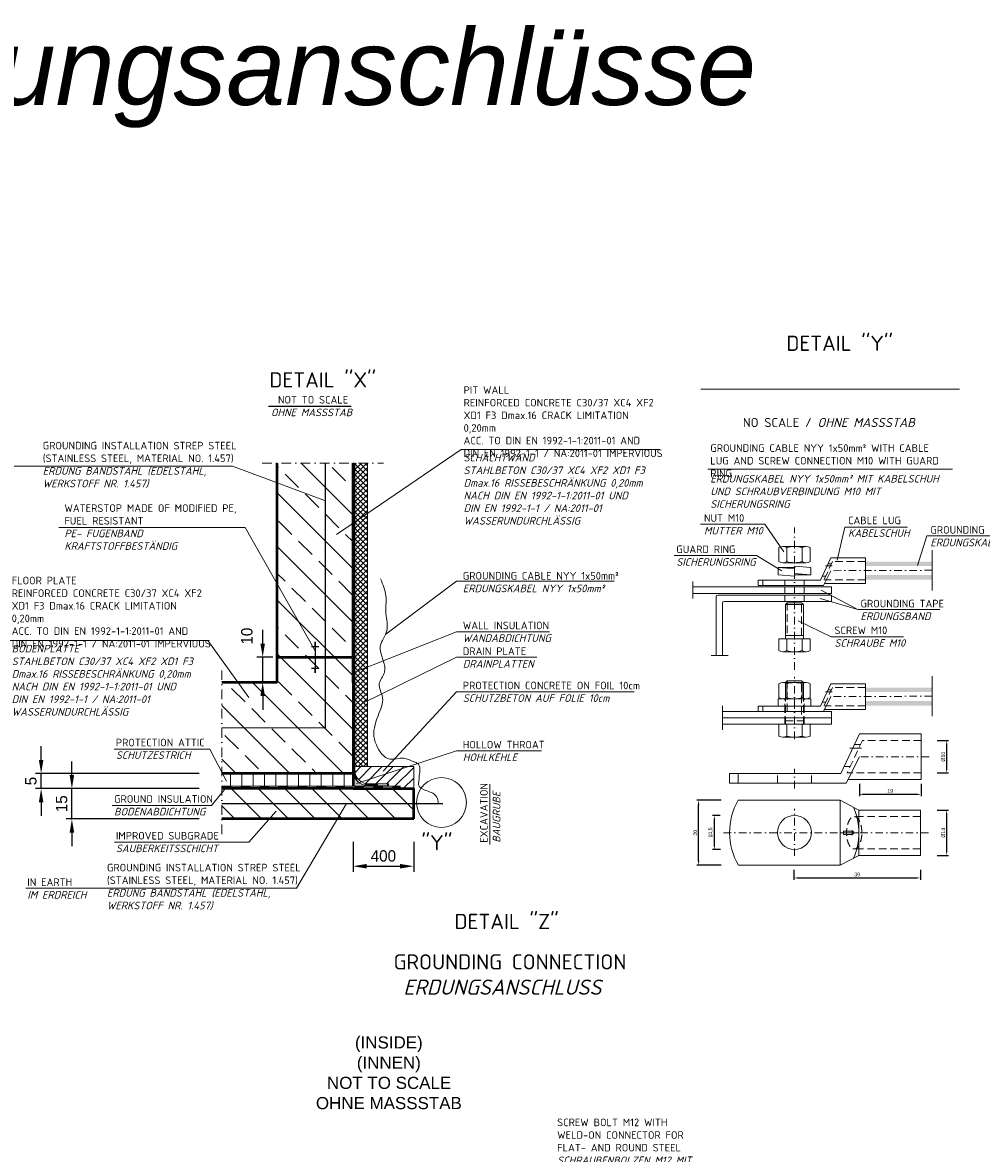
# Model space of a CAD drawing. Header units: millimetres. Extents: x -61498 to 2601997, y -16110 to 22287.
# Tile 22 of 27: x 15662 to 21986, y 14830 to 22287. Entities that reach past the tile are written whole.
import ezdxf

# ---------------------------------------------------------------- set-up
doc = ezdxf.new("R2010")
doc.units = ezdxf.units.MM
for name, pattern in [('HIDDEN', [0.375, 0.25, -0.125]), ('STRICHPUNKT', [25.4, 12.7, -6.35, 0, -6.35]), ('STRICHPUNKT2', [0.5, 0.25, -0.125, 0, -0.125]), ('VERDECKT2', [0.1875, 0.125, -0.0625]), ('WJF-UNSICHTBAR', [0.25, 0.125, -0.125])]:
    doc.linetypes.add(name, pattern=pattern)
for name, color, linetype, lineweight in [('Beschriftung', 7, 'Continuous', 9), ('HO1N2-D50', 4, 'Continuous', 18), ('P------T2', 7, 'Continuous', 18), ('P------T7', 7, 'Continuous', 18), ('P-BS----Bem', 7, 'Continuous', 18), ('P-BSWANF', 7, 'Continuous', 18), ('P-DABDICHTUNG', 7, 'Continuous', 18), ('P-DERDUNG', 7, 'Continuous', 18), ('verz. Bandstahl 30x3_5mm im Beton', 5, 'GRENZE1', 35)]:
    doc.layers.add(name, color=color, linetype=linetype, lineweight=lineweight)
doc.styles.add('LBB3.5M1000', font='isocp.shx', dxfattribs={"height": 3.5})
doc.linetypes.add('GRENZE1', pattern='A,6.35,-2.54,[133,ltypeshp.shx,S=2.54,R=0,X=-2.54,Y=0],-2.54,25.4', length=36.83)
doc.dimstyles.new('Kopie von ISO-25', dxfattribs={"dimscale": 20, "dimtxt": 2.5, "dimasz": 3, "dimexe": 1.25, "dimexo": 0.625, "dimgap": 1, "dimtad": 1, "dimtxsty": 'Standard', "dimcen": 2.5, "dimadec": 0, "dimazin": 0, "dimtfac": 1, "dimtmove": 0, "dimatfit": 1, "dimfxl": 0, "dimarcsym": 0})
pattern_1 = [(135, (15405.28, 8747.06), (-176.7767, -176.7767), []), (135, (15405.28, 8923.83), (-176.7767, -176.7767), [125, -62.5])]

# ---------------------------------------------------------------- blocks, each defined once
blk = doc.blocks.new('*D31')
at = {"layer": 'DEFPOINTS', "color": 0, "transparency": 16777216}
for p in [(17841.6, 17035.2), (18241.6, 17035.2), (18241.6, 16723.6)]:
    blk.add_point(p, dxfattribs=at)
at = {"layer": 'P-BS----Bem', "color": 0, "lineweight": -2, "transparency": 16777216}
for p, q in [((17841.6, 16885.2), (17841.6, 16686.1)), ((18241.6, 16885.2), (18241.6, 16686.1)), ((17931.6, 16723.6), (18151.6, 16723.6))]:
    blk.add_line(p, q, dxfattribs=at)
at = {"layer": 'P-BS----Bem', "color": 0, "transparency": 16777216}
for points in [[(17931.6, 16738.6), (17931.6, 16708.6), (17841.6, 16723.6)], [(18151.6, 16738.6), (18151.6, 16708.6), (18241.6, 16723.6)]]:
    blk.add_solid(points, dxfattribs=at)
at = {"layer": 'P-BS----Bem', "color": 0, "transparency": 16777216, "insert": (18041.6, 16791.1), "char_height": 75, "attachment_point": 5}
blk.add_mtext('400', dxfattribs=at)
blk = doc.blocks.new('*D32')
at = {"layer": 'DEFPOINTS', "color": 0, "ltscale": 200, "transparency": 16777216}
for p in [(21181.5, 17273.8), (21588.3, 17273.8), (21588.3, 17197.7)]:
    blk.add_point(p, dxfattribs=at)
at = {"layer": 'P-DERDUNG', "color": 0, "lineweight": -2, "ltscale": 200, "transparency": 16777216}
for p, q in [((21181.5, 17267.5), (21181.5, 17185.2)), ((21588.3, 17267.5), (21588.3, 17185.2)), ((21211.5, 17197.7), (21558.3, 17197.7))]:
    blk.add_line(p, q, dxfattribs=at)
at = {"layer": 'P-DERDUNG', "color": 0, "ltscale": 200, "transparency": 16777216}
for points in [[(21211.5, 17202.7), (21211.5, 17192.7), (21181.5, 17197.7)], [(21558.3, 17202.7), (21558.3, 17192.7), (21588.3, 17197.7)]]:
    blk.add_solid(points, dxfattribs=at)
at = {"layer": 'P-DERDUNG', "color": 0, "ltscale": 200, "transparency": 16777216, "insert": (21384.9, 17220.2), "char_height": 25, "attachment_point": 5}
blk.add_mtext('19', dxfattribs=at)
blk = doc.blocks.new('*D33')
at = {"layer": 'DEFPOINTS', "color": 0, "ltscale": 200, "transparency": 16777216}
for p in [(20749.5, 16706.9), (21584.4, 16706.9), (21584.4, 16646.2)]:
    blk.add_point(p, dxfattribs=at)
at = {"layer": 'P-DERDUNG', "color": 0, "lineweight": -2, "ltscale": 200, "transparency": 16777216}
for p, q in [((20749.5, 16700.6), (20749.5, 16633.7)), ((20779.5, 16646.2), (21554.4, 16646.2)), ((21584.4, 16700.6), (21584.4, 16633.7))]:
    blk.add_line(p, q, dxfattribs=at)
at = {"layer": 'P-DERDUNG', "color": 0, "ltscale": 200, "transparency": 16777216}
for points in [[(20779.5, 16651.2), (20779.5, 16641.2), (20749.5, 16646.2)], [(21554.4, 16651.2), (21554.4, 16641.2), (21584.4, 16646.2)]]:
    blk.add_solid(points, dxfattribs=at)
at = {"layer": 'P-DERDUNG', "color": 0, "ltscale": 200, "transparency": 16777216, "insert": (21166.9, 16668.7), "char_height": 25, "attachment_point": 5}
blk.add_mtext('39', dxfattribs=at)
blk = doc.blocks.new('*D34')
at = {"layer": 'DEFPOINTS', "color": 0, "ltscale": 200, "transparency": 16777216}
for p in [(20120.9, 17158.3), (20274.9, 17158.3), (20276.1, 16730.1)]:
    blk.add_point(p, dxfattribs=at)
at = {"layer": 'P-DERDUNG', "color": 0, "lineweight": -2, "ltscale": 200, "transparency": 16777216}
for p, q in [((20268.7, 17158.3), (20108.4, 17158.3)), ((20120.9, 16760.1), (20120.9, 17128.3)), ((20269.8, 16730.1), (20108.4, 16730.1))]:
    blk.add_line(p, q, dxfattribs=at)
at = {"layer": 'P-DERDUNG', "color": 0, "ltscale": 200, "transparency": 16777216}
for points in [[(20115.9, 17128.3), (20125.9, 17128.3), (20120.9, 17158.3)], [(20115.9, 16760.1), (20125.9, 16760.1), (20120.9, 16730.1)]]:
    blk.add_solid(points, dxfattribs=at)
at = {"layer": 'P-DERDUNG', "color": 0, "ltscale": 200, "transparency": 16777216, "insert": (20098.4, 16944.2), "char_height": 25, "attachment_point": 5, "rotation": 90}
blk.add_mtext('20', dxfattribs=at)
blk = doc.blocks.new('*D35')
at = {"layer": 'DEFPOINTS', "color": 0, "ltscale": 200, "transparency": 16777216}
for p in [(20224.8, 17058.6), (20269.4, 17058.6), (20272.1, 16833.8)]:
    blk.add_point(p, dxfattribs=at)
at = {"layer": 'P-DERDUNG', "color": 0, "lineweight": -2, "ltscale": 200, "transparency": 16777216}
for p, q in [((20263.1, 17058.6), (20212.3, 17058.6)), ((20224.8, 16863.8), (20224.8, 17028.6)), ((20265.8, 16833.8), (20212.3, 16833.8))]:
    blk.add_line(p, q, dxfattribs=at)
at = {"layer": 'P-DERDUNG', "color": 0, "ltscale": 200, "transparency": 16777216}
for points in [[(20219.8, 17028.6), (20229.8, 17028.6), (20224.8, 17058.6)], [(20219.8, 16863.8), (20229.8, 16863.8), (20224.8, 16833.8)]]:
    blk.add_solid(points, dxfattribs=at)
at = {"layer": 'P-DERDUNG', "color": 0, "ltscale": 200, "transparency": 16777216, "insert": (20200.3, 16946.2), "char_height": 25, "attachment_point": 5, "rotation": 90}
blk.add_mtext('10,5', dxfattribs=at)
blk = doc.blocks.new('*D27')
at = {"layer": 'DEFPOINTS', "color": 0, "ltscale": 200, "transparency": 16777216}
for p in [(21688.4, 17552.9), (21757.4, 17552.9), (21688.4, 17338.8)]:
    blk.add_point(p, dxfattribs=at)
at = {"layer": 'P-DERDUNG', "color": 0, "lineweight": -2, "ltscale": 200, "transparency": 16777216}
for p, q in [((21694.6, 17552.9), (21769.9, 17552.9)), ((21757.4, 17368.8), (21757.4, 17522.9)), ((21694.6, 17338.8), (21769.9, 17338.8))]:
    blk.add_line(p, q, dxfattribs=at)
at = {"layer": 'P-DERDUNG', "color": 0, "ltscale": 200, "transparency": 16777216}
for points in [[(21752.4, 17522.9), (21762.4, 17522.9), (21757.4, 17552.9)], [(21752.4, 17368.8), (21762.4, 17368.8), (21757.4, 17338.8)]]:
    blk.add_solid(points, dxfattribs=at)
at = {"layer": 'P-DERDUNG', "color": 0, "ltscale": 200, "transparency": 16777216, "insert": (21734.9, 17445.8), "char_height": 25, "attachment_point": 5, "rotation": 90}
blk.add_mtext('Ø10', dxfattribs=at)
blk = doc.blocks.new('*D28')
at = {"layer": 'DEFPOINTS', "color": 0, "ltscale": 200, "transparency": 16777216}
for p in [(21688.4, 17094), (21757.4, 17094), (21688.4, 16794.3)]:
    blk.add_point(p, dxfattribs=at)
at = {"layer": 'P-DERDUNG', "color": 0, "lineweight": -2, "ltscale": 200, "transparency": 16777216}
for p, q in [((21694.6, 17094), (21769.9, 17094)), ((21757.4, 16824.3), (21757.4, 17064)), ((21694.6, 16794.3), (21769.9, 16794.3))]:
    blk.add_line(p, q, dxfattribs=at)
at = {"layer": 'P-DERDUNG', "color": 0, "ltscale": 200, "transparency": 16777216}
for points in [[(21752.4, 17064), (21762.4, 17064), (21757.4, 17094)], [(21752.4, 16824.3), (21762.4, 16824.3), (21757.4, 16794.3)]]:
    blk.add_solid(points, dxfattribs=at)
at = {"layer": 'P-DERDUNG', "color": 0, "ltscale": 200, "transparency": 16777216, "insert": (21734.9, 16944.2), "char_height": 25, "attachment_point": 5, "rotation": 90}
blk.add_mtext('Ø14', dxfattribs=at)
blk = doc.blocks.new('*D29')
at = {"layer": 'DEFPOINTS', "color": 0, "transparency": 16777216}
for p in [(15783.7, 17335.2), (16975.7, 17335.2), (16975.7, 17235.2)]:
    blk.add_point(p, dxfattribs=at)
at = {"layer": 'P-BS----Bem', "color": 0, "lineweight": -2, "transparency": 16777216}
for p, q in [((15783.7, 17425.2), (15783.7, 17515.2)), ((16825.7, 17335.2), (15746.2, 17335.2)), ((15783.7, 17235.2), (15783.7, 17335.2)), ((16825.7, 17235.2), (15746.2, 17235.2)), ((15783.7, 17145.2), (15783.7, 17055.2))]:
    blk.add_line(p, q, dxfattribs=at)
at = {"layer": 'P-BS----Bem', "color": 0, "transparency": 16777216}
for points in [[(15768.7, 17425.2), (15798.7, 17425.2), (15783.7, 17335.2)], [(15768.7, 17145.2), (15798.7, 17145.2), (15783.7, 17235.2)]]:
    blk.add_solid(points, dxfattribs=at)
at = {"layer": 'P-BS----Bem', "color": 0, "transparency": 16777216, "insert": (15716.2, 17285.2), "char_height": 75, "attachment_point": 5, "rotation": 90}
blk.add_mtext('5', dxfattribs=at)
blk = doc.blocks.new('*D30')
at = {"layer": 'DEFPOINTS', "color": 0, "transparency": 16777216}
for p in [(15986.6, 17235.2), (16170.9, 17235.2), (16975.7, 17035.2)]:
    blk.add_point(p, dxfattribs=at)
at = {"layer": 'P-BS----Bem', "color": 0, "lineweight": -2, "transparency": 16777216}
for p, q in [((15986.6, 17325.2), (15986.6, 17415.2)), ((16020.9, 17235.2), (15949.1, 17235.2)), ((15986.6, 17035.2), (15986.6, 17235.2)), ((16825.7, 17035.2), (15949.1, 17035.2)), ((15986.6, 16945.2), (15986.6, 16855.2))]:
    blk.add_line(p, q, dxfattribs=at)
at = {"layer": 'P-BS----Bem', "color": 0, "transparency": 16777216}
for points in [[(15971.6, 17325.2), (16001.6, 17325.2), (15986.6, 17235.2)], [(15971.6, 16945.2), (16001.6, 16945.2), (15986.6, 17035.2)]]:
    blk.add_solid(points, dxfattribs=at)
at = {"layer": 'P-BS----Bem', "color": 0, "transparency": 16777216, "insert": (15919.1, 17135.2), "char_height": 75, "attachment_point": 5, "rotation": 90}
blk.add_mtext('15', dxfattribs=at)
blk = doc.blocks.new('*D36')
at = {"layer": 'DEFPOINTS', "color": 0, "transparency": 16777216}
for p in [(17245.3, 18102.1), (17341.6, 18102.1), (17341.6, 17935.2)]:
    blk.add_point(p, dxfattribs=at)
at = {"layer": 'P-BS----Bem', "color": 0, "lineweight": -2, "transparency": 16777216}
for p, q in [((17245.3, 18192.1), (17245.3, 18282.1)), ((17311.6, 18102.1), (17207.8, 18102.1)), ((17245.3, 17935.2), (17245.3, 18102.1)), ((17311.6, 17935.2), (17207.8, 17935.2)), ((17245.3, 17845.2), (17245.3, 17755.2))]:
    blk.add_line(p, q, dxfattribs=at)
at = {"layer": 'P-BS----Bem', "color": 0, "transparency": 16777216}
for points in [[(17230.3, 18192.1), (17260.3, 18192.1), (17245.3, 18102.1)], [(17230.3, 17845.2), (17260.3, 17845.2), (17245.3, 17935.2)]]:
    blk.add_solid(points, dxfattribs=at)
at = {"layer": 'P-BS----Bem', "color": 0, "transparency": 16777216, "insert": (17141.2, 18240.9), "char_height": 75, "attachment_point": 5, "rotation": 90}
blk.add_mtext('10', dxfattribs=at)

msp = doc.modelspace()

# ---------------------------------------------------------------- hatches: boundary and pattern name
at = {"lineweight": 0}
h = msp.add_hatch(dxfattribs=at)
h.set_pattern_fill('AR-CONC', color=256)
h.set_pattern_definition([(50, (18011.5486, 17302.853), (7.1726, -0.62752), [0.75, -8.25]), (355, (18011.549, 17302.853), (-1.3875, 7.52192), [0.6, -6.6]), (100.4514, (18012.1464, 17302.8005), (5.7851, 6.8944), [0.6374, -7.01142]), (46.184, (18011.549, 17304.853), (10.6724, -1.6552), [1.125, -12.375]), (96.6356, (18012.438, 17304.715), (9.3466, 9.7412), [0.9561, -10.51714]), (351.184, (18011.549, 17304.853), (9.3466, 9.7412), [0.9, -9.9]), (21, (18012.5486, 17304.353), (5.96907, -4.02619), [0.75, -8.25]), (326, (18012.549, 17304.353), (2.43315, 7.2515), [0.6, -6.6]), (71.4514, (18013.046, 17304.017), (8.40222, 3.2253), [0.6374, -7.01142]), (37.5, (18011.5486, 17302.8528), (0.1216, 3.32894), [0, -6.52, 0, -6.7, 0, -6.625]), (7.5, (18011.5486, 17302.853), (2.630695, 3.94412), [0, -3.82, 0, -6.37, 0, -2.525]), (327.5, (18009.3186, 17302.8528), (5.338224, -0.22555), [0, -2.5, 0, -7.8, 0, -10.35]), (317.5, (18008.3186, 17302.853), (5.83186, 1.00105), [0, -3.25, 0, -5.18, 0, -7.35])])
edge = h.paths.add_edge_path()
edge.add_line((17995.267, 17251.153), (17941.617, 17254.553))
edge.add_arc((17941.617, 17354.553), 100, 180, 270, ccw=False)
edge.add_line((17841.617, 17354.553), (17841.617, 17251.153))
edge.add_line((17841.617, 17251.153), (17995.267, 17251.153))
at = {"layer": 'P-BSWANF', "lineweight": 5}
h = msp.add_hatch(dxfattribs=at)
h.set_pattern_fill('ANSI33', scale=1000, angle=90, style=0)
h.set_pattern_definition(pattern_1)
h.paths.add_polyline_path([(17841.617, 19381.68), (17341.617, 19381.68), (17341.617, 17935.153), (17841.617, 17935.153)])
h = msp.add_hatch(dxfattribs=at)
h.set_pattern_fill('ANSI33', scale=1000, angle=90, style=0)
h.set_pattern_definition(pattern_1)
h.paths.add_polyline_path([(16975.719, 17935.153), (16975.719, 17335.153), (17841.617, 17335.153), (17841.617, 17935.153)])
at = {"layer": 'P-DABDICHTUNG', "lineweight": 5}
h = msp.add_hatch(dxfattribs=at)
h.set_pattern_fill('ANSI37', scale=200, style=0)
h.set_pattern_definition([(45, (9741.715, 16530.242), (-17.67767, 17.67767), []), (135, (9741.715, 16530.242), (-17.67767, -17.67767), [])])
h.paths.add_polyline_path([(17937.765, 19381.68), (17853.765, 19381.68), (17853.765, 18005.352), (17937.765, 18038.626)])
h.paths.add_polyline_path([(17937.765, 18038.626), (17853.765, 18005.352), (17853.765, 17380.502), (17937.765, 17380.502)])
h = msp.add_hatch(dxfattribs=at)
h.set_pattern_fill('ANSI31', scale=400, style=0)
h.set_pattern_definition([(45, (2632.14, 15554.587), (-35.35534, 35.35534), [])])
edge = h.paths.add_edge_path()
edge.add_arc((17941.617, 17354.553), 87.852, 180, 270.1642692)
edge.add_line((17941.869, 17266.701), (18075.756, 17266.701))
edge.add_line((18075.756, 17266.701), (18075.756, 17251.153))
edge.add_line((18075.756, 17251.153), (18153.106, 17251.153))
edge.add_line((18153.106, 17251.153), (18153.106, 17235.153))
edge.add_line((18153.106, 17235.153), (18241.617, 17235.153))
edge.add_line((18241.617, 17235.153), (18241.617, 17380.502))
edge.add_line((18241.617, 17380.502), (17853.765, 17380.502))
edge.add_line((17853.765, 17380.502), (17853.765, 17354.553))
h = msp.add_hatch(dxfattribs=at)
h.set_pattern_fill('ANSI31', scale=600, angle=45, style=0)
h.set_pattern_definition([(90, (2632.14, 15554.59), (-75, 1e-14), [])])
h.paths.add_polyline_path([(16975.719, 17335.153), (16975.719, 17251.153), (17841.617, 17251.153), (17841.617, 17335.153)])
h = msp.add_hatch(dxfattribs=at)
h.set_pattern_fill('ANSI31', scale=1000, angle=90, style=0)
h.set_pattern_definition([(135, (2632.14, 15554.59), (-88.3883, -88.3883), [])])
h.paths.add_polyline_path([(16975.719, 17145.153), (16975.719, 17125.153), (17741.617, 17125.153), (17741.617, 17145.153)], flags=16)
h.paths.add_polyline_path([(17741.617, 17145.153), (17741.617, 17125.153), (16975.719, 17125.153), (16975.719, 17035.153), (18241.617, 17035.153), (18241.617, 17235.153), (17841.617, 17235.153), (16975.719, 17235.153), (16975.719, 17145.153)])
at = {"layer": 'P-DABDICHTUNG'}
h = msp.add_hatch(dxfattribs=at)
h.set_pattern_fill('PLAST', scale=6, angle=90, style=0)
h.set_pattern_definition([(90, (3189.2954, 15951.5855), (-1.5, 9e-17), []), (90, (3189.1079, 15951.5855), (-1.5, 9e-17), []), (90, (3188.9204, 15951.5855), (-1.5, 9e-17), [])])
h.paths.add_polyline_path([(18075.756, 17251.153), (18075.756, 17254.553), (18016.249, 17254.553), (18016.249, 17251.153)])
at = {"layer": 'P-DERDUNG', "ltscale": 200}
h = msp.add_hatch(color=254, dxfattribs=at)
h.paths.add_polyline_path([(21221.307, 18732.494), (21221.307, 18703.903), (21661.463, 18703.903), (21661.463, 18732.494)])
h.paths.add_polyline_path([(21661.463, 18612.494), (21661.463, 18643.903), (21221.307, 18643.903), (21221.307, 18612.494)])
h = msp.add_hatch(color=254, dxfattribs=at)
h.paths.add_polyline_path([(21221.307, 17901.965), (21221.307, 17873.373), (21661.463, 17873.373), (21661.463, 17901.965)])
h.paths.add_polyline_path([(21661.463, 17781.965), (21661.463, 17813.373), (21221.307, 17813.373), (21221.307, 17781.965)])

# ---------------------------------------------------------------- linework, layer by layer
for p, q in [((17586.617, 18201.802), (17596.617, 18201.802)), ((17586.617, 18198.282), (17596.617, 18198.282)), ((17591.617, 18202.149), (17591.617, 18102.149)), ((17566.617, 18173.643), (17616.617, 18173.643)), ((17586.617, 18194.762), (17596.617, 18194.762)), ((17586.617, 18191.242), (17596.617, 18191.242)), ((17586.617, 18187.723), (17596.617, 18187.723)), ((17586.617, 18184.203), (17596.617, 18184.203)), ((17586.617, 18180.683), (17596.617, 18180.683)), ((17586.617, 18177.163), (17596.617, 18177.163)), ((17591.617, 18102.149), (17591.617, 18002.149)), ((17566.617, 18030.655), (17616.617, 18030.655)), ((17586.617, 18027.135), (17596.617, 18027.135)), ((17586.617, 18023.615), (17596.617, 18023.615)), ((17586.617, 18020.095), (17596.617, 18020.095)), ((17586.617, 18016.575), (17596.617, 18016.575)), ((17586.617, 18013.055), (17596.617, 18013.055)), ((17586.617, 18009.535), (17596.617, 18009.535)), ((17586.617, 18006.016), (17596.617, 18006.016)), ((17586.617, 18002.496), (17596.617, 18002.496))]:
    msp.add_line(p, q)
at = {"layer": 'HO1N2-D50'}
msp.add_spline([(18404.128, 17135.153), (18403.135, 17149.663), (18387.511, 17187.946), (18321.596, 17223.619), (18274.269, 17259.292), (18276.011, 17288.005), (18276.97, 17307.146), (18272.527, 17396.119), (18250.749, 17409.505), (18242.91, 17412.479), (18175.029, 17436.276), (18084.372, 17429.583), (17995.521, 17523.166), (17982.455, 17560.579), (18006.28, 17715.539), (18035.748, 17837.205), (18014.228, 17926.115), (18048.444, 18000.986), (18021.401, 18174.126), (18064.442, 18277.075), (18057.814, 18389.382), (18057.993, 18506.369), (18022.886, 18618.676)], degree=3, dxfattribs=at)
at = {"layer": 'P------T7', "color": 7, "linetype": 'Continuous', "lineweight": 25}
msp.add_line((17282.793, 19758.374), (17830.055, 19758.374), dxfattribs=at)
at = {"layer": 'P-DABDICHTUNG', "color": 7}
for p, q in [((18553.708, 19472.346), (17732.764, 18910.909)), ((18553.708, 19472.346), (19864.376, 19472.346)), ((15299.574, 19361.173), (17045.107, 19361.173)), ((17045.107, 19361.173), (17660.632, 19132.425)), ((17853.765, 17354.553), (17853.765, 19381.68)), ((17937.765, 19381.68), (17937.765, 17380.502)), ((15901.582, 18957.948), (17129.26, 18957.948)), ((17591.617, 18143.275), (17129.26, 18957.948)), ((18524.92, 18604.093), (18057.993, 18253.842)), ((18524.92, 18604.093), (19564.636, 18604.093)), ((15572.776, 18212.459), (16883.444, 18212.459)), ((16883.444, 18212.459), (17153.612, 17837.035)), ((18524.92, 18269.681), (17857.617, 18005.352)), ((18524.92, 18269.681), (19137.802, 18269.681)), ((18524.92, 18101.769), (17906.632, 17799.651)), ((18524.92, 18101.769), (19054.042, 18101.769)), ((18524.92, 17873.902), (18039.096, 17349.457)), ((18524.92, 17873.902), (19696.872, 17873.902)), ((16266.141, 17496.643), (16897.602, 17496.643)), ((16897.602, 17496.643), (17007.041, 17284.01)), ((17846.559, 17465.315), (17841.617, 17484.03)), ((18524.92, 17485.534), (17864.538, 17269.892)), ((18524.92, 17485.534), (19085.526, 17485.534)), ((17853.765, 17380.502), (18241.617, 17380.502)), ((18241.617, 17266.701), (18241.617, 17380.502)), ((16908.421, 17124.96), (17007.041, 17245.153)), ((17941.617, 17254.553), (17995.267, 17251.153)), ((17941.869, 17266.701), (18075.756, 17266.701)), ((17991.617, 17254.553), (18075.756, 17254.553)), ((18016.249, 17254.553), (18016.249, 17251.153)), ((18075.756, 17251.153), (18075.756, 17266.701)), ((18153.106, 17251.153), (18153.106, 17235.153)), ((18241.617, 17266.576), (18241.617, 17235.153)), ((18744.361, 16866.667), (18744.361, 17264.458)), ((16251.608, 17124.96), (16908.421, 17124.96)), ((17154.581, 16881.225), (17333.761, 17086.505)), ((17468.552, 16578.104), (17797.634, 17136.307)), ((16268.749, 16881.225), (17154.581, 16881.225)), ((15682.341, 16578.104), (17468.552, 16578.104))]:
    msp.add_line(p, q, dxfattribs=at)
at = {"layer": 'P-DABDICHTUNG', "color": 7, "linetype": 'STRICHPUNKT', "ltscale": 5}
for p, q in [((17241.617, 19381.68), (18041.617, 19381.68)), ((16975.719, 16935.153), (16975.719, 18035.153))]:
    msp.add_line(p, q, dxfattribs=at)
at = {"layer": 'P-DABDICHTUNG', "color": 7, "lineweight": 50}
for p, q in [((17341.617, 17935.153), (17341.617, 19381.68)), ((17841.617, 17935.153), (17841.617, 19381.68)), ((17341.617, 18102.149), (17841.617, 18102.149)), ((17341.617, 17935.153), (16975.719, 17935.153)), ((17841.617, 17935.153), (17841.617, 17251.153)), ((17841.617, 17335.153), (16975.719, 17335.153)), ((17841.617, 17235.153), (16975.719, 17235.153)), ((17841.617, 17235.153), (18241.617, 17235.153)), ((18241.617, 17035.153), (18241.617, 17235.153)), ((18241.617, 17035.153), (16975.719, 17035.153))]:
    msp.add_line(p, q, dxfattribs=at)
at = {"layer": 'P-DABDICHTUNG', "color": 7, "linetype": 'WJF-UNSICHTBAR', "lineweight": 53, "ltscale": 500}
for p, q in [((17847.691, 17354.553), (17847.691, 19381.68)), ((16975.719, 17245.153), (18153.106, 17245.153)), ((17941.616, 17260.627), (18075.756, 17260.626))]:
    msp.add_line(p, q, dxfattribs=at)
at = {"layer": 'P-DABDICHTUNG', "color": 7, "ltscale": 200}
msp.add_line((21626.936, 18903.455), (22644.938, 18903.455), dxfattribs=at)
at = {"layer": 'P-DABDICHTUNG', "color": 7, "lineweight": 18}
msp.add_line((16975.719, 17251.153), (18153.106, 17251.153), dxfattribs=at)
at = {"layer": 'P-DABDICHTUNG', "color": 7}
msp.add_lwpolyline([(17841.617, 17404.553), (17841.617, 17354.553, 0.41421356), (17941.617, 17254.553), (17991.617, 17254.553)], format="xyb", dxfattribs=at)
at = {"layer": 'P-DABDICHTUNG', "color": 7, "ltscale": 100}
msp.add_circle((18425.049, 17143.704), 164.777, dxfattribs=at)
at = {"layer": 'P-DABDICHTUNG', "color": 7, "linetype": 'WJF-UNSICHTBAR', "lineweight": 53, "ltscale": 500}
msp.add_arc((17941.617, 17354.553), 93.926, 180, 269.9999382, dxfattribs=at)
at = {"layer": 'P-DABDICHTUNG', "color": 7}
msp.add_arc((17941.617, 17354.553), 87.852, 180, 270.1642692, dxfattribs=at)
at = {"layer": 'P-DERDUNG', "color": 7}
for p, q in [((20134.691, 19869.388), (21842.512, 19869.388)), ((20181.297, 19342.758), (21795.988, 19342.758))]:
    msp.add_line(p, q, dxfattribs=at)
at = {"layer": 'P-DERDUNG', "color": 7, "ltscale": 200}
for p, q in [((20557.198, 18979.933), (20134.079, 18979.933)), ((20557.198, 18979.933), (20682.577, 18796.96)), ((21085.648, 18960.557), (21034.257, 18742.888)), ((21498.664, 18960.557), (21085.648, 18960.557)), ((21626.936, 18903.455), (21565.818, 18707.713)), ((20676.237, 18831.627), (20830.376, 18831.627)), ((20701.927, 18732.426), (20701.927, 18824.508)), ((20804.686, 18732.426), (20804.686, 18824.505)), ((21661.463, 18542.964), (21661.463, 18807.66)), ((20502.928, 18772.838), (19959.087, 18772.838)), ((20502.928, 18772.838), (20669.267, 18671.271)), ((20830.376, 18725.308), (20676.237, 18725.308)), ((20993.307, 18756.494), (20924.775, 18610.621)), ((21221.307, 18756.494), (20993.307, 18756.494)), ((21221.307, 18588.494), (21221.307, 18756.494)), ((21221.307, 18703.903), (21221.307, 18732.494)), ((20644.707, 18693.44), (20753.307, 18683.939)), ((20644.707, 18693.44), (20753.307, 18693.44)), ((20644.707, 18645.44), (20644.707, 18693.44)), ((20644.707, 18645.44), (20753.307, 18635.939)), ((20753.307, 18635.939), (20753.307, 18702.941)), ((20861.907, 18693.44), (20753.307, 18702.941)), ((20861.907, 18645.44), (20753.307, 18654.941)), ((20753.307, 18645.44), (20861.907, 18645.44)), ((20861.907, 18645.44), (20861.907, 18693.44)), ((20993.307, 18672.494), (20944.787, 18574.621)), ((20083.173, 18489.024), (20083.173, 18601.646)), ((20924.775, 18610.621), (20513.307, 18610.621)), ((20513.307, 18574.621), (20513.307, 18610.621)), ((20944.787, 18574.621), (20513.307, 18574.621)), ((20544.812, 18574.621), (20544.812, 18610.621)), ((21221.307, 18588.494), (20951.665, 18588.494)), ((21221.307, 18643.903), (21221.307, 18612.494)), ((20998.41, 18565.152), (20083.173, 18565.152)), ((20998.41, 18523.152), (20083.173, 18523.152)), ((20236.871, 18501.752), (20236.871, 18112.503)), ((20998.41, 18511.752), (20246.871, 18511.752)), ((21171.459, 18416.952), (20928.53, 18544.251)), ((20998.41, 18523.152), (20998.41, 18565.152)), ((20998.41, 18469.752), (20998.41, 18511.752)), ((20278.871, 18459.752), (20278.871, 18112.503)), ((20998.41, 18469.752), (20288.871, 18469.752)), ((20694.091, 18448.824), (20705.934, 18460.667)), ((20694.091, 18223.806), (20694.091, 18448.824)), ((20812.522, 18448.824), (20694.091, 18448.824)), ((20705.934, 18460.667), (20800.679, 18460.667)), ((20812.522, 18448.824), (20800.679, 18460.667)), ((20812.522, 18448.824), (20812.522, 18223.806)), ((21171.459, 18416.952), (20922.632, 18489.75)), ((21713.276, 18416.952), (21171.459, 18416.952)), ((20996.197, 18237.318), (20777.014, 18342.11)), ((20694.091, 18246.126), (20812.522, 18246.126)), ((20702.026, 18145.879), (20702.026, 18223.806)), ((20804.587, 18145.879), (20804.587, 18223.806)), ((21472.164, 18237.318), (20996.197, 18237.318)), ((20830.227, 18137.588), (20676.386, 18137.588)), ((20317.035, 18112.503), (20204.413, 18112.503)), ((21661.463, 17712.434), (21661.463, 17977.13)), ((20676.237, 17934.41), (20830.376, 17934.41)), ((20694.091, 17934.41), (20694.091, 17828.091)), ((20701.927, 17835.208), (20701.927, 17927.291)), ((20705.934, 17946.252), (20800.679, 17946.252)), ((20812.522, 17934.409), (20800.679, 17946.252)), ((20804.686, 17835.208), (20804.686, 17927.288)), ((20812.522, 17934.41), (20812.522, 17828.091)), ((20993.307, 17925.965), (20924.775, 17780.091)), ((21221.307, 17925.965), (20993.307, 17925.965)), ((21221.307, 17757.965), (21221.307, 17925.965)), ((20830.376, 17828.091), (20676.237, 17828.091)), ((20753.307, 17780.091), (20753.307, 17828.091)), ((20993.307, 17841.965), (20944.787, 17744.091)), ((20278.871, 17622.9), (20278.871, 17780.586)), ((20513.307, 17744.091), (20513.307, 17780.091)), ((20924.775, 17780.091), (20513.307, 17780.091)), ((20544.812, 17744.091), (20544.812, 17780.091)), ((21221.307, 17757.965), (20951.665, 17757.965)), ((20998.41, 17744.091), (20278.871, 17744.091)), ((20998.41, 17702.091), (20278.871, 17702.091)), ((20998.41, 17702.091), (20278.871, 17702.091)), ((20944.787, 17744.091), (20513.307, 17744.091)), ((20998.41, 17702.091), (20998.41, 17744.091)), ((20998.41, 17660.091), (20998.41, 17702.091)), ((20998.41, 17660.091), (20278.871, 17660.091)), ((20702.026, 17582.164), (20702.026, 17660.091)), ((20804.587, 17582.164), (20804.587, 17660.091)), ((20830.227, 17573.874), (20676.386, 17573.874)), ((21181.491, 17595.708), (21059.224, 17335.455)), ((21588.266, 17595.708), (21181.491, 17595.708)), ((21588.266, 17295.979), (21588.266, 17595.708)), ((21181.491, 17445.844), (21094.928, 17271.228)), ((21059.224, 17335.455), (20325.122, 17335.455)), ((20325.122, 17271.228), (20325.122, 17335.455)), ((20381.331, 17271.228), (20381.331, 17335.455)), ((21094.928, 17271.228), (20325.122, 17271.228)), ((21588.266, 17295.979), (21107.198, 17295.979)), ((21055.386, 17158.27), (20381.331, 17158.27)), ((21055.386, 16730.085), (21055.386, 17158.27)), ((21177.653, 17094.042), (21055.386, 17158.27)), ((21584.428, 17094.042), (21177.653, 17094.042)), ((21177.653, 16794.313), (21177.653, 17094.042)), ((21584.428, 16794.313), (21584.428, 17094.042)), ((21177.653, 16944.177), (21055.386, 16944.177)), ((21076.744, 16955.277), (21076.744, 16933.078)), ((21134.11, 16955.277), (21076.744, 16955.277)), ((21076.744, 16933.078), (21134.11, 16933.078)), ((21177.653, 16794.313), (21055.386, 16730.085)), ((21584.428, 16794.313), (21177.653, 16794.313)), ((21055.386, 16730.085), (20383.659, 16730.085))]:
    msp.add_line(p, q, dxfattribs=at)
at = {"layer": 'P-DERDUNG', "color": 7, "linetype": 'STRICHPUNKT2', "ltscale": 200}
for p, q in [((20753.307, 18018.485), (20753.307, 18957.78)), ((21661.463, 18675.312), (20976.344, 18672.494)), ((20753.307, 17561.552), (20753.307, 17972.487)), ((21661.463, 17844.782), (20976.344, 17841.965)), ((21641.028, 17445.844), (21151.228, 17445.844)), ((20753.307, 17236.735), (20753.307, 17366.935)), ((20753.307, 16791.437), (20753.307, 17100.95)), ((21637.19, 16944.177), (20250.598, 16944.177))]:
    msp.add_line(p, q, dxfattribs=at)
at = {"layer": 'P-DERDUNG', "color": 7, "linetype": 'HIDDEN', "ltscale": 200}
for p, q in [((21004.607, 18732.494), (20948.08, 18612.494)), ((21221.307, 18732.494), (21004.607, 18732.494)), ((20975.121, 18717.787), (20997.679, 18717.787)), ((20690.307, 18574.621), (20690.307, 18610.621)), ((20816.307, 18574.621), (20816.307, 18610.621)), ((20936.746, 18636.102), (20959.201, 18636.102)), ((21221.307, 18612.494), (20948.08, 18612.494)), ((20690.307, 18565.152), (20690.307, 18523.152)), ((20690.307, 18511.752), (20690.307, 18469.752)), ((20816.307, 18565.152), (20816.307, 18523.152)), ((20816.307, 18511.752), (20816.307, 18469.752)), ((20705.934, 18460.667), (20705.934, 18246.126)), ((20800.679, 18246.126), (20800.679, 18460.667)), ((20694.091, 17934.409), (20705.934, 17946.252)), ((20812.522, 17934.409), (20694.091, 17934.409)), ((20705.934, 17946.252), (20705.934, 17724.412)), ((20800.679, 17724.412), (20800.679, 17946.252)), ((21004.607, 17901.965), (20948.08, 17781.965)), ((21221.307, 17901.965), (21004.607, 17901.965)), ((20690.307, 17744.091), (20690.307, 17828.091)), ((20694.091, 17660.091), (20694.091, 17828.091)), ((20812.522, 17660.091), (20812.522, 17828.091)), ((20816.307, 17744.091), (20816.307, 17828.091)), ((20975.121, 17887.257), (20997.679, 17887.257)), ((20936.746, 17805.573), (20959.201, 17805.573)), ((21221.307, 17781.965), (20948.08, 17781.965)), ((20690.307, 17660.091), (20690.307, 17744.091)), ((20694.091, 17682.412), (20812.522, 17682.412)), ((20816.307, 17660.091), (20816.307, 17744.091)), ((21201.653, 17552.89), (21100.803, 17338.797)), ((21149.047, 17526.649), (21189.292, 17526.649)), ((21588.266, 17552.89), (21201.653, 17552.89)), ((21080.581, 17380.917), (21120.643, 17380.917)), ((20640.908, 17271.228), (20640.908, 17335.455)), ((20865.705, 17271.228), (20865.705, 17335.455)), ((21588.266, 17338.797), (21100.803, 17338.797)), ((21584.428, 17051.224), (21147.39, 17051.224)), ((21584.428, 16837.131), (21143.034, 16837.531))]:
    msp.add_line(p, q, dxfattribs=at)
at = {"layer": 'P-DERDUNG', "color": 7, "linetype": 'STRICHPUNKT', "ltscale": 200}
for p, q in [((20958.351, 18704.544), (21001.37, 18704.544)), ((20958.351, 17874.014), (21001.37, 17874.014)), ((21119.126, 17503.023), (21195.877, 17503.023)), ((21134.11, 16961.702), (21134.11, 16927.492))]:
    msp.add_line(p, q, dxfattribs=at)
at = {"layer": 'P-DERDUNG', "color": 7, "ltscale": 200}
for points in [[(20650.548, 18732.426), (20650.548, 18824.508)], [(20856.066, 18824.508), (20856.066, 18732.426)], [(20650.746, 18145.879), (20650.746, 18223.806), (20855.867, 18223.806), (20855.867, 18145.879)], [(20650.548, 17835.208), (20650.548, 17927.291)], [(20856.066, 17927.291), (20856.066, 17835.208)], [(20650.746, 17582.164), (20650.746, 17660.091), (20855.867, 17660.091), (20855.867, 17582.164)]]:
    msp.add_lwpolyline(points, dxfattribs=at)
msp.add_lwpolyline([(20644.707, 17828.091), (20861.907, 17828.091), (20861.907, 17780.091), (20644.707, 17780.091)], close=True, dxfattribs=at)
msp.add_circle((20753.307, 16946.193), 112.398, dxfattribs=at)
for centre, radius, start, end in [((20676.237, 18781.717), 49.908, 59.0201, 120.97992), ((20753.307, 18642.672), 188.955, 74.2218, 105.77825), ((20830.376, 18781.717), 49.908, 59.0201, 120.97991), ((20676.237, 18775.217), 49.908, 239.0201, 300.9799), ((20753.307, 18914.262), 188.955, 254.2217, 285.7782), ((20830.376, 18775.217), 49.908, 239.0201, 300.9799), ((20676.386, 18181.384), 43.796, 234.1655, 305.8345), ((20753.307, 18300.338), 162.749, 251.6338, 288.3662), ((20830.227, 18181.384), 43.796, 234.1654, 305.8346), ((20676.237, 17884.5), 49.908, 59.0201, 120.97992), ((20753.307, 17745.454), 188.955, 74.2218, 105.77825), ((20830.376, 17884.5), 49.908, 59.0201, 120.97991), ((20676.237, 17877.999), 49.908, 239.0201, 300.9799), ((20753.307, 18017.045), 188.955, 254.2217, 285.7782), ((20830.376, 17877.999), 49.908, 239.0201, 300.9799), ((20676.386, 17617.669), 43.796, 234.1655, 305.8345), ((20753.307, 17736.623), 162.749, 251.6338, 288.3662), ((20830.227, 17617.669), 43.796, 234.1654, 305.8346), ((20753.307, 16946.193), 428.184, 150.3110133, 210.3119911), ((20749.469, 16944.177), 428.184, 336.9175737, 23.0824263), ((21134.11, 16944.177), 11.099, 270, 90)]:
    msp.add_arc(centre, radius, start, end, dxfattribs=at)
at = {"layer": 'P-DERDUNG', "color": 7, "ltscale": 50}
for centre in [(20246.871, 18501.752), (20288.871, 18459.752)]:
    msp.add_arc(centre, 10, 90, 180, dxfattribs=at)
at = {"layer": 'P-DERDUNG', "color": 7, "linetype": 'HIDDEN', "ltscale": 200, "extrusion": (0, 0, -1)}
msp.add_ellipse((21147.39, 16944.177), major_axis=(0, -107.046), ratio=0.47105923, start_param=-1.57079633, end_param=4.71238898, dxfattribs=at)
at = {"layer": 'verz. Bandstahl 30x3_5mm im Beton', "lineweight": -3, "ltscale": 5}
for p, q in [((17660.632, 17634.038), (17660.632, 19380.566)), ((17660.632, 17634.038), (16975.719, 17635.153)), ((18432.917, 17135.153), (16975.719, 17135.153))]:
    msp.add_line(p, q, dxfattribs=at)

# ---------------------------------------------------------------- texts
at = {"color": 1, "insert": (12075.463, 22244.368), "char_height": 500, "attachment_point": 1, "style": 'LBB3.5M1000'}
msp.add_mtext_dynamic_manual_height_columns('{\\fArial|b0|i1|c0|p34;Details Erdungsanschlüsse}', width=8613.1996, gutter_width=17.5, heights=[0], dxfattribs=at)
at = {"layer": 'Beschriftung', "insert": (17852.04, 16142.649), "char_height": 100, "width": 1944.10866, "attachment_point": 1, "style": 'LBB3.5M1000', "bg_fill": 2}
msp.add_mtext('\\pi257.05;{\\fISOCPEUR|b0|i0|c0|p34;GROUNDING CONNECTION\\P\\pi321.22;\\fISOCPEUR|b0|i1|c0|p34;ERDUNGSANSCHLUSS}', dxfattribs=at)
at = {"layer": 'P------T2', "color": 7, "char_height": 50, "attachment_point": 1}
for s, insert, width in [('{\\fISOCPEUR|b0|i0|c0|p34;PIT WALL\\PREINFORCED CONCRETE C30/37 XC4 XF2 XD1 F3 Dmax.16 CRACK LIMITATION 0,20mm\\PACC. TO DIN EN 1992-1-1:2011-01 AND\\PDIN EN 1992-1-1 / NA:2011-01 IMPERVIOUS}', (18570.568, 19889.135), 1318.25008), ('\\pi56.37;{\\fISOCPEUR|b0|i0|c0|p34;NOT TO SCALE\\P\\pi10.367;\\fISOCPEUR|b0|i1|c0|p34;OHNE MASSSTAB}', (17289.645, 19824.941), 552.74087), ('{\\fISOCPEUR|b0|i0|c0|p34;\\C256;GROUNDING INSTALLATION STREP STEEL (STAINLESS STEEL, MATERIAL NO. 1.457)\\Ftxt|c0;\\P\\fISOCPEUR|b0|i1|c0|p34;ERDUNG BANDSTAHL (EDELSTAHL, WERKSTOFF NR. 1.457)}', (15794.566, 19522.527), 1279.35786), ('{\\fISOCPEUR|b0|i0|c0|p34;GROUNDING CABLE NYY 1x50mm² WITH CABLE LUG AND SCREW CONNECTION M10 WITH GUARD RING}', (20198.245, 19506.224), 1553.22887), ('{\\fISOCPEUR|b0|i1|c0|p34;SCHACHTWAND\\PSTAHLBETON C30/37 XC4 XF2 XD1 F3\\PDmax.16 RISSEBESCHRÄNKUNG 0,20mm\\PNACH DIN EN 1992-1-1:2011-01 UND\\PDIN EN 1992-1-1 / NA:2011-01\\PWASSERUNDURCHLÄSSIG}', (18570.568, 19443.363), 1320.7046), ('{\\fISOCPEUR|b0|i1|c0|p34;ERDUNGSKABEL NYY 1x50mm² MIT KABELSCHUH UND SCHRAUBVERBINDUNG M10 MIT SICHERUNGSRING}', (20198.245, 19304.009), 1661.61921), ('{\\fISOCPEUR|b0|i0|c0|p34;\\C256;WATERSTOP MADE OF MODIFIED PE,\\PFUEL RESISTANT\\P\\fISOCPEUR|b0|i1|c0|p34;PE- FUGENBAND\\PKRAFTSTOFFBESTÄNDIG}', (15937.319, 19110.174), 1320.7046), ('{\\fISOCPEUR|b0|i0|c0|p34;NUT M10 \\fISOCPEUR|b0|i1|c0|p34;MUTTER M10}', (20156.659, 19044.923), 420.58122), ('{\\fISOCPEUR|b0|i0|c0|p34;CABLE LUG \\fISOCPEUR|b0|i1|c0|p34;KABELSCHUH}', (21106.683, 19029.157), 432.98268), ('{\\fISOCPEUR|b0|i0|c0|p34;GROUNDING CABLE NYY 1x50mm²\\P\\fISOCPEUR|b0|i1|c0|p34;ERDUNGSKABEL NYY 1x50mm²}', (21649.855, 18966.902), 1060.19178), ('{\\fISOCPEUR|b0|i0|c0|p34;GUARD RING \\fISOCPEUR|b0|i1|c0|p34;SICHERUNGSRING}', (19974.14, 18838.713), 504.2669), ('{\\fISOCPEUR|b0|i0|c0|p34;GROUNDING CABLE NYY 1x50mm²}\\P{\\fISOCPEUR|b0|i1|c0|p34;ERDUNGSKABEL NYY 1x50mm²}', (18565.567, 18663.856), 1017.44847), ('{\\fISOCPEUR|b0|i0|c0|p34;FLOOR PLATE\\PREINFORCED CONCRETE C30/37 XC4 XF2 XD1 F3 Dmax.16 CRACK LIMITATION 0,20mm\\PACC. TO DIN EN 1992-1-1:2011-01 AND\\PDIN EN 1992-1-1 / NA:2011-01 IMPERVIOUS}', (15589.636, 18632.837), 1320.7046), ('{\\fISOCPEUR|b0|i0|c0|p34;GROUNDING TAPE \\fISOCPEUR|b0|i1|c0|p34;ERDUNGSBAND}', (21189.068, 18480.66), 610.55176), ('{\\fISOCPEUR|b0|i0|c0|p34;WALL INSULATION\\P\\fISOCPEUR|b0|i1|c0|p34;WANDABDICHTUNG}', (18565.567, 18336.248), 1375.98372), ('{\\fISOCPEUR|b0|i0|c0|p34;SCREW M10 \\fISOCPEUR|b0|i1|c0|p34;SCHRAUBE M10}', (21017.232, 18304.29), 526.38777), ('{\\fISOCPEUR|b0|i1|c0|p34;BODENPLATTE\\PSTAHLBETON C30/37 XC4 XF2 XD1 F3\\PDmax.16 RISSEBESCHRÄNKUNG 0,20mm\\PNACH DIN EN 1992-1-1:2011-01 UND\\PDIN EN 1992-1-1 / NA:2011-01\\PWASSERUNDURCHLÄSSIG}', (15589.636, 18183.475), 1320.7046), ('{\\fISOCPEUR|b0|i0|c0|p34;DRAIN PLATE\\P\\fISOCPEUR|b0|i1|c0|p34;DRAINPLATTEN}', (18565.567, 18166.666), 1375.98372), ('{\\fISOCPEUR|b0|i0|c0|p34;PROTECTION CONCRETE ON FOIL 10cm}\\P{\\fISOCPEUR|b0|i1|c0|p34;SCHUTZBETON AUF FOLIE 10cm}', (18565.567, 17940.469), 1375.98372), ('{\\fISOCPEUR|b0|i0|c0|p34;PROTECTION ATTIC}\\P{\\fISOCPEUR|b0|i1|c0|p34;SCHUTZESTRICH}', (16276.86, 17564.352), 587.87275), ('{\\fISOCPEUR|b0|i0|c0|p34;HOLLOW THROAT\\P\\fISOCPEUR|b0|i1|c0|p34;HOHLKEHLE}', (18565.567, 17550.431), 1375.98372), ('{\\fISOCPEUR|b0|i0|c0|p34;GROUND INSULATION}\\P{\\fISOCPEUR|b0|i1|c0|p34;BODENABDICHTUNG}', (16265.234, 17192.015), 660.87384), ('{\\fISOCPEUR|b0|i0|c0|p34;IMPROVED SUBGRADE}\\P{\\fISOCPEUR|b0|i1|c0|p34;SAUBERKEITSSCHICHT}', (16276.941, 16949.472), 660.87384), ('{\\fISOCPEUR|b0|i0|c0|p34;\\C256;GROUNDING INSTALLATION STREP STEEL (STAINLESS STEEL, MATERIAL NO. 1.457)\\Ftxt|c0;\\P\\fISOCPEUR|b0|i1|c0|p34;ERDUNG BANDSTAHL (EDELSTAHL, WERKSTOFF NR. 1.457)}', (16218.011, 16739.459), 1279.35786), ('{\\fISOCPEUR|b0|i0|c0|p34;\\C256;IN EARTH\\P\\fISOCPEUR|b0|i1|c0|p34;IM ERDREICH}', (15692.899, 16643.413), 396.76726)]:
    msp.add_mtext(s, dxfattribs=dict(at, insert=insert, width=width))
at = {"layer": 'P------T7', "color": 7, "linetype": 'Continuous', "lineweight": 25, "char_height": 100, "attachment_point": 7}
for s, insert in [("{\\fISOCPEUR|b0|i0|c0|p34;\\C256;DETAIL ''Y''}", (20699.418, 20122.075)), ("{\\fISOCPEUR|b0|i0|c0|p34;\\C256;DETAIL ''X''}", (17289.283, 19880.665))]:
    msp.add_mtext(s, dxfattribs=dict(at, insert=insert))
at = {"layer": 'P-DABDICHTUNG', "color": 7, "insert": (18679.736, 16878.773), "char_height": 50, "width": 446.7008, "attachment_point": 1, "rotation": 90}
msp.add_mtext('{\\fISOCPEUR|b0|i0|c0|p34;EXCAVATION\\P\\fISOCPEUR|b0|i1|c0|p34;BAUGRUBE}', dxfattribs=at)
at = {"layer": 'P-DABDICHTUNG', "color": 7, "linetype": 'VERDECKT2', "ltscale": 300, "insert": (18292.417, 16928.857), "char_height": 100, "width": 286.7233, "attachment_point": 1}
msp.add_mtext('{\\fISOCPEUR|b0|i0|c0|p34;"Y"}', dxfattribs=at)
at = {"layer": 'P-DERDUNG', "color": 7, "lineweight": 0, "insert": (20413.024, 19679.947), "char_height": 60, "width": 1219.40754, "attachment_point": 1}
msp.add_mtext('{\\fISOCPEUR|b0|i0|c0|p34;NO SCALE / \\fISOCPEUR|b0|i1|c0|p34;OHNE MASSSTAB}', dxfattribs=at)

# ---------------------------------------------------------------- dimensions: what is measured, and where the dimension line sits
at = {"layer": 'P-BS----Bem', "color": 7}
for base, p1, p2, text, override, picture, middle in [((17245.302, 18102.149), (17341.617, 17935.153), (17341.617, 18102.149), '10', {"dimscale": 30, "dimexo": 1, "dimlfac": 0.25, "dimtmove": 2}, '*D36', (17141.191, 18240.886)), ((15783.744, 17335.153), (16975.719, 17235.153), (16975.719, 17335.153), '5', {"dimscale": 30, "dimexo": 5, "dimlfac": 0.25}, '*D29', (15783.744, 17285.153)), ((15986.58, 17235.153), (16975.719, 17035.153), (16170.919, 17235.153), '15', {"dimscale": 30, "dimexo": 5, "dimlfac": 0.25}, '*D30', (15986.58, 17135.153))]:
    dim = msp.add_linear_dim(base=base, p1=p1, p2=p2, angle=90, text=text, dimstyle='Kopie von ISO-25', override=override, dxfattribs=at)
    dim.commit()
    dim.dimension.update_dxf_attribs({"geometry": picture, "text_midpoint": middle, "dimtype": 160})
dim = msp.add_linear_dim(base=(18241.617, 16723.627), p1=(17841.617, 17035.153), p2=(18241.617, 17035.153), text='400', dimstyle='Kopie von ISO-25', override={"dimscale": 30, "dimexo": 5, "dimlfac": 0.25}, dxfattribs=at)
dim.commit()
dim.dimension.update_dxf_attribs({"geometry": '*D31', "text_midpoint": (18041.617, 16791.127)})
at = {"layer": 'P-DERDUNG', "color": 7, "ltscale": 200}
for base, p1, p2, angle, text, picture, middle in [((21757.411, 17552.89), (21688.359, 17338.797), (21688.359, 17552.89), 90, 'Ø10', '*D27', (21734.911, 17445.844)), ((20120.872, 17158.27), (20276.071, 16730.085), (20274.907, 17158.27), 90, '20', '*D34', (20098.372, 16944.177)), ((21757.411, 17094.042), (21688.359, 16794.313), (21688.359, 17094.042), 90, 'Ø14', '*D28', (21734.911, 16944.177)), ((20224.842, 17058.592), (20272.075, 16833.795), (20269.378, 17058.592), 90, '10,5', '*D35', (20200.259, 16946.193)), ((21584.428, 16646.214), (20749.469, 16706.863), (21584.428, 16706.863), 180, '39', '*D33', (21166.949, 16668.714))]:
    dim = msp.add_linear_dim(base=base, p1=p1, p2=p2, angle=angle, text=text, dimstyle='Kopie von ISO-25', override={"dimscale": 10}, dxfattribs=at)
    dim.commit()
    dim.dimension.update_dxf_attribs({"geometry": picture, "text_midpoint": middle})
dim = msp.add_linear_dim(base=(21588.266, 17197.722), p1=(21181.491, 17273.775), p2=(21588.266, 17273.775), angle=180, text='19', dimstyle='Kopie von ISO-25', override={"dimscale": 10}, dxfattribs=at)
dim.commit()
dim.dimension.update_dxf_attribs({"geometry": '*D32', "text_midpoint": (21384.879, 17197.722), "dimtype": 160})

# ---------------------------------------------------------------- next in the draw order: texts
at = {"layer": 'Beschriftung', "attachment_point": 1, "style": 'LBB3.5M1000', "bg_fill": 2}
for s, insert, char_height, width in [('\\pi73.236;{\\fISOCPEUR|b0|i0|c0|p34;DETAIL "Z"}', (18437.229, 16409.401), 100, 806.47176), ('\\pi1252.5;{\\fArial|b0|i0|c0|p34;(INSIDE)\\P\\pi1264.9;(INNEN)\\P\\pi1068;NOT TO SCALE\\P\\pi995.01;OHNE MASSSTAB}', (16601.452, 15601.442), 80, 2941.24072)]:
    msp.add_mtext(s, dxfattribs=dict(at, insert=insert, char_height=char_height, width=width))

# ---------------------------------------------------------------- next in the draw order: texts
at = {"layer": 'Beschriftung', "insert": (19187.91, 15059.009), "char_height": 50, "width": 1270.34594, "attachment_point": 1, "style": 'LBB3.5M1000', "bg_fill": 2}
msp.add_mtext('{\\fISOCPEUR|b0|i0|c0|p34;SCREW BOLT M12 WITH\\PWELD-ON CONNECTOR FOR\\PFLAT- AND ROUND STEEL\\P\\fISOCPEUR|b0|i1|c0|p34;SCHRAUBENBOLZEN M12 MIT\\PANGESCHWEISSTEN VERBINDER\\PFÜR FLACH- UND RUNDSTAHL}', dxfattribs=at)

doc.saveas('drawing.dxf')
